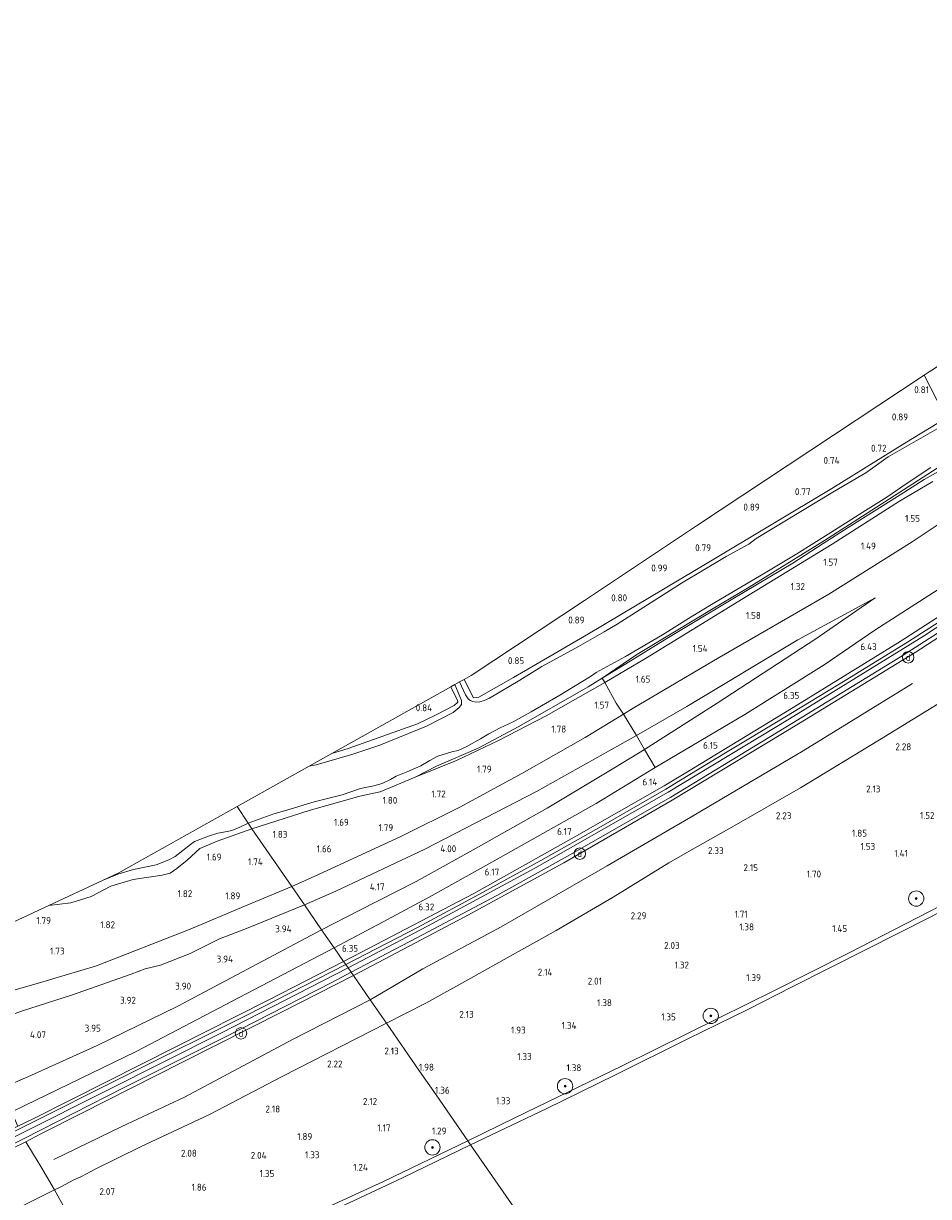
# Model space of a CAD drawing. Extents: x 130905 to 137824, y 412333 to 417928.
# Tile 88 of 256: x 132472 to 132708, y 414062 to 414368. Entities that reach past the tile are written whole.
import ezdxf
from ezdxf.enums import TextEntityAlignment as Align
from ezdxf.lldxf.tags import DXFTag

# ---------------------------------------------------------------- set-up
doc = ezdxf.new("R2010")
doc.units = 0
for name, color, linetype, lineweight in [('B-ME-GR-BOOM-S', 90, 'Continuous', 25), ('B-ME-GR-BOUWLAND_AKKERBOUW-GV', 80, 'Continuous', 13), ('B-ME-GR-GRAS-GV', 60, 'Continuous', 13), ('B-ME-GW-TALUD_KRUIN-G', 90, 'Continuous', 18), ('B-ME-GW-TALUD_TEEN-G', 90, 'Continuous', 18), ('B-ME-IE-MEUBILAIR_DIJKPAAL-S', 7, 'Continuous', 25), ('B-ME-IE-TERREINAFSCHEIDING_DOORGANG-G', 210, 'Continuous', 18), ('B-ME-IE-TERREINAFSCHEIDING_KUNSTMATIG_HEKWERK-G', 20, 'IE-TERREINAFSCHEIDING-KUNSTMATIG', 18), ('B-ME-KG-GRENS_OPNAME-G', 210, 'KG-OPNAME', 18), ('B-ME-OB-BEKLEDING_STEEN-GV', 30, 'Continuous', 18), ('B-ME-OB-OEVERVOORZIENING-G', 7, 'Continuous', 18), ('B-ME-OG-BREUKLIJN-G', 7, 'Continuous', 18), ('B-ME-OG-WATER_RIVIER-GV', 130, 'Continuous', 18), ('B-ME-OG-WATER_SLOOT-G', 120, 'Continuous', 18), ('B-ME-OG-WATER_SLOOT-GV', 120, 'Continuous', 18), ('B-ME-VH-VERHARDING_ASFALT-GV', 252, 'Continuous', 18), ('B-ME-WH-WINTERBED-G', 150, 'WH-WINTERBED', 18), ('X-XX-AL-HOOGTELABEL-S', 7, 'Continuous', 25)]:
    doc.layers.add(name, color=color, linetype=linetype, lineweight=lineweight)
doc.styles.add('NLCS-ISO', font='NLCS-ISO.ttf')
doc.styles.add('NLCS-ISO-ANNOTATIVE-T18', font='NLCS-ISO.ttf', dxfattribs={"height": 1.8})
doc.styles.get("Standard").update_dxf_attribs({"font": 'arial.ttf'})
doc.linetypes.add('IE-TERREINAFSCHEIDING-KUNSTMATIG', pattern='A,4,[82,NLCS.SHX,S=0.75,R=90,X=0,Y=0],4,-2', length=10)
tags = doc.linetypes.add('KG-OPNAME', pattern='A,5.5,-2,["O",Standard,S=1.8,R=0,X=-0.5,Y=-0.9],-2,5.5,-2,[5,NLCS.SHX,S=0.75,R=0,X=0,Y=0],-2', length=19).pattern_tags.tags
tags[6] = DXFTag(74, 10)
tags = doc.linetypes.add('WH-WINTERBED', pattern='A,6,-3.5,["WB",Standard,S=1.8,R=0,X=-1.5,Y=-0.9],-3.5,6,-3.5,6,-3.5,6,-3.5,6,-3.5', length=51).pattern_tags.tags
tags[6] = DXFTag(74, 10)

# ---------------------------------------------------------------- blocks, each defined once
blk = doc.blocks.new('SAL-HOOGTELABEL-SO')
at = {"color": 0, "linetype": 'ByBlock', "lineweight": -2, "style": 'NLCS-ISO-ANNOTATIVE-T18'}
blk.add_attdef('HOOGTE', text='', height=1.8, dxfattribs=at).set_placement((2.79, 0), align=Align.RIGHT)
blk = doc.blocks.new('SGR-BOOM_01-SO')
at = {"linetype": 'ByBlock', "lineweight": 18}
h = blk.add_hatch(color=0, dxfattribs=at)
h.dxf.hatch_style = 1
edge = h.paths.add_edge_path()
edge.add_arc((0, 0), 0.25, 0, 360)
at = {"color": 0, "linetype": 'ByBlock', "lineweight": 18}
for radius in [2, 0.25]:
    blk.add_circle((0, 0), radius, dxfattribs=at)
blk = doc.blocks.new('SIE-DIJKPAAL-SO')
at = {"color": 0, "linetype": 'ByBlock', "lineweight": 18}
blk.add_circle((0, 0), 1.5, dxfattribs=at)
at = {"color": 0, "linetype": 'ByBlock', "lineweight": 18, "style": 'NLCS-ISO'}
blk.add_text('d', height=1.8, dxfattribs=at).set_placement((0, 0), align=Align.MIDDLE_CENTER)

msp = doc.modelspace()

# ---------------------------------------------------------------- linework, layer by layer
at = {"layer": 'B-ME-GR-BOUWLAND_AKKERBOUW-GV'}
msp.add_polyline3d([(132556.828, 414178.664, 0.77), (132552.589, 414177.352, 0.779), (132583.647, 414194.766, 0.624), (132585.42, 414191.207, 0.47), (132585.514, 414190.716, 0.47), (132584.567, 414189.866, 0.47), (132579.677, 414187.351, 0.77), (132574.988, 414185.126, 0.875)], close=True, dxfattribs=at)
at = {"layer": 'B-ME-GR-GRAS-GV'}
for points in [[(132712.399, 414266.165, 0.548), (132707.313, 414276.205, 0.782), (132708.573, 414277.04, -0.173)], [(132710.696, 414262.163, -0.173), (132697.862, 414254.815, -0.173), (132692.04, 414250.652, -0.173), (132683.839, 414245.872, -0.173), (132663.405, 414233.551, -0.173), (132661.515, 414232.018, -0.173), (132655.574, 414228.836, -0.173), (132643.923, 414221.879, -0.173), (132627.07, 414211.14, -0.173), (132623.751, 414209.167, -0.173), (132617.015, 414205.285, -0.173), (132611.419, 414202.221, -0.173), (132607.419, 414200.063, -0.173), (132601.658, 414196.537, -0.173), (132593.745, 414191.767, -0.173), (132592.4, 414191.234, -0.173), (132591.231, 414190.849, -0.173), (132590.207, 414190.74, -0.173), (132589.428, 414190.894, -0.173), (132588.756, 414191.168, -0.173), (132588.229, 414191.631, -0.173), (132587.497, 414192.683, -0.173), (132585.912, 414196.036, -0.173), (132587.11, 414196.708, 0.755), (132589.55, 414191.863, 0.701), (132590.94, 414192.061, 0.704), (132600.062, 414197.223, 0.755), (132619.623, 414208.598, 0.826), (132651.498, 414227.576, 0.733), (132683.202, 414246.583, 0.593), (132702.254, 414258.457, 0.529), (132711.09, 414263.866, 0.472)], [(132711.885, 414252.683, 0.132), (132708.261, 414250.3, 0.285), (132701.854, 414246.2, 0.311), (132691.188, 414239.37, 0.271), (132681.293, 414233.028, 0.387), (132661.62, 414220.816, 0.41), (132652.134, 414215.2, 0.389), (132642.042, 414209.104, 0.387), (132632.206, 414203.193, 0.447), (132623.231, 414197.015, 0.827), (132619.554, 414194.766, 0.839), (132601.464, 414184.38, 1.055), (132590.763, 414178.712, 1.089), (132579.954, 414174.071, 1.304), (132574.365, 414171.204, 1.419), (132565.215, 414167.324, 1.464), (132559.886, 414166.209, 1.374), (132546.691, 414162.471, 1.4), (132531.732, 414157.655, 1.409), (132530.755, 414159.117, -0.173), (132537.454, 414161.568, -0.173), (132540.853, 414162.581, -0.173), (132547.985, 414164.676, -0.173), (132555.255, 414166.563, -0.173), (132560.074, 414168.169, -0.173), (132563.546, 414168.875, -0.173), (132565.696, 414169.511, -0.173), (132567.922, 414170.578, -0.173), (132569.393, 414171.454, -0.173), (132572.395, 414172.668, -0.173), (132575.845, 414174.125, -0.173), (132578.224, 414175.52, -0.173), (132580.257, 414176.636, -0.173), (132583.964, 414177.794, -0.173), (132585.563, 414178.109, -0.173), (132587.639, 414179.076, -0.173), (132591.419, 414181.2, -0.173), (132593.625, 414182.484, -0.173), (132596.553, 414184.03, -0.173), (132599.925, 414185.591, -0.173), (132604.636, 414188.245, -0.173), (132612.128, 414192.573, -0.173), (132620.165, 414197.472, -0.173), (132621.629, 414198.501, -0.173), (132629.297, 414202.682, -0.173), (132638.955, 414208.327, -0.173), (132646.447, 414213.013, -0.173), (132652.135, 414216.518, -0.173), (132666.17, 414224.81, -0.173), (132674.016, 414229.525, -0.173), (132682.865, 414235.091, -0.173), (132691.254, 414240.379, -0.173), (132697.563, 414244.353, -0.173), (132702.866, 414248.011, -0.173), (132709.062, 414252.044, -0.173)], [(132712.372, 414251.777, 0.412), (132707.286, 414248.958, 0.412), (132701.022, 414244.949, 0.437), (132687.448, 414236.399, 0.45), (132680.942, 414232.188, 0.462), (132672.999, 414227.087, 0.462), (132657.273, 414217.737, 0.462), (132640.074, 414207.399, 0.462), (132629.379, 414200.801, 0.612), (132623.231, 414197.015, 0.827), (132632.206, 414203.193, 0.447), (132642.042, 414209.104, 0.387), (132652.134, 414215.2, 0.389), (132661.62, 414220.816, 0.41), (132681.293, 414233.028, 0.387), (132691.188, 414239.37, 0.271), (132701.854, 414246.2, 0.311), (132708.261, 414250.3, 0.285), (132711.885, 414252.683, 0.132)], [(132709.566, 414248.451, 1.199), (132700.8, 414243.307, 1.143), (132683.265, 414232.025, 1.064), (132660.005, 414217.801, 1.12), (132634.521, 414202.133, 1.139), (132623.908, 414195.859, 1.232), (132623.231, 414197.015, 0.827), (132629.379, 414200.801, 0.612), (132640.074, 414207.399, 0.462), (132657.273, 414217.737, 0.462), (132672.999, 414227.087, 0.462), (132680.942, 414232.188, 0.462), (132687.448, 414236.399, 0.45), (132701.022, 414244.949, 0.437), (132707.286, 414248.958, 0.412), (132712.372, 414251.777, 0.412)], [(132723.998, 414245.872, 1.528), (132704.174, 414232.69, 1.548), (132682.403, 414219.015, 1.632), (132653.743, 414202.386, 1.73), (132631.273, 414189.226, 1.763), (132628.752, 414187.655, 1.845), (132626.858, 414190.506, 1.586), (132624.893, 414193.997, 1.419), (132623.908, 414195.859, 1.232), (132634.521, 414202.133, 1.139), (132660.005, 414217.801, 1.12), (132683.265, 414232.025, 1.064), (132700.8, 414243.307, 1.143), (132709.566, 414248.451, 1.199)], [(132715.519, 414223.126, 6.26), (132694.396, 414209.547, 6.169), (132681.138, 414200.491, 6.076), (132660.415, 414187.546, 5.944), (132637, 414173.688, 5.817), (132634.262, 414178.352, 3.997), (132653.213, 414190.456, 3.993), (132678.979, 414207.297, 3.99), (132694.458, 414218.012, 3.818), (132674.31, 414207.035, 3.79), (132645.268, 414189.614, 3.73), (132632.111, 414182.012, 3.585), (132628.752, 414187.655, 1.845), (132631.273, 414189.226, 1.763), (132653.743, 414202.386, 1.73), (132682.403, 414219.015, 1.632), (132704.174, 414232.69, 1.548), (132723.998, 414245.872, 1.528)], [(132728.72, 414224.476, 6.379), (132700.989, 414206.613, 6.375), (132673.025, 414189.405, 6.27), (132644.599, 414172.059, 6.159), (132639.377, 414168.896, 6.161), (132615.913, 414155.498, 6.15), (132589.641, 414140.776, 6.26), (132560.137, 414125.355, 6.4), (132555.678, 414123.021, 6.414), (132553.224, 414126.57, 6.348), (132566.029, 414133.337, 6.309), (132578.786, 414140.264, 6.256), (132596.571, 414150.171, 6.014), (132621.612, 414164.291, 5.886), (132637, 414173.688, 5.817), (132660.415, 414187.546, 5.944), (132681.138, 414200.491, 6.076), (132694.396, 414209.547, 6.169), (132715.519, 414223.126, 6.26)], [(132720.665, 414217.807, 6.282), (132702.885, 414206.438, 6.245), (132686.683, 414196.423, 6.245), (132670.853, 414186.813, 6.17), (132655.39, 414177.494, 6.132), (132643.661, 414170.398, 6.082), (132639.83, 414168.062, 6.099), (132622.903, 414158.278, 6.124), (132607.141, 414149.419, 6.137), (132592.082, 414141.095, 6.212), (132574.925, 414131.906, 6.312), (132556.236, 414122.207, 6.312), (132555.678, 414123.021, 6.414), (132560.137, 414125.355, 6.4), (132589.641, 414140.776, 6.26), (132615.913, 414155.498, 6.15), (132639.377, 414168.896, 6.161), (132644.599, 414172.059, 6.159), (132673.025, 414189.405, 6.27), (132700.989, 414206.613, 6.375), (132728.72, 414224.476, 6.379)], [(132732.884, 414221.876, 6.341), (132704.9, 414203.704, 6.294), (132674.474, 414185.053, 6.198), (132641.452, 414165.145, 6.054), (132613.213, 414148.802, 6.059), (132587.117, 414134.56, 6.198), (132558.206, 414119.314, 6.316), (132557.633, 414120.192, 6.261), (132574.81, 414129.167, 6.213), (132595.656, 414140.255, 6.14), (132614.097, 414150.482, 6.062), (132641.107, 414165.949, 6.062), (132672.725, 414185.196, 6.183), (132701.54, 414202.842, 6.266), (132727.043, 414219.236, 6.301)], [(132713.24, 414191.746, 2.48), (132695.626, 414180.912, 2.496), (132674.945, 414168.415, 2.504), (132657.65, 414158.458, 2.487), (132648.088, 414153.043, 2.552), (132640.634, 414148.781, 2.496), (132626.036, 414139.813, 2.508), (132611.212, 414131.126, 2.504), (132597.62, 414123.513, 2.46), (132589.692, 414119.051, 2.43), (132577.146, 414112.131, 2.448), (132566.83, 414106.89, 2.465), (132562.622, 414112.952, 4.048), (132558.206, 414119.314, 6.316), (132587.117, 414134.56, 6.198), (132613.213, 414148.802, 6.059), (132641.452, 414165.145, 6.054), (132674.474, 414185.053, 6.198), (132704.9, 414203.704, 6.294), (132732.884, 414221.876, 6.341)], [(132717.5, 414140.577, 1.214), (132687.706, 414125.228, 1.228), (132668.026, 414115.343, 1.206), (132653.938, 414108.347, 1.219), (132628.264, 414095.652, 1.263), (132600.365, 414082.116, 1.298), (132588.069, 414076.168, 1.268), (132579.808, 414088.118, 1.365), (132575.508, 414094.338, 1.977), (132566.83, 414106.89, 2.465), (132577.146, 414112.131, 2.448), (132589.692, 414119.051, 2.43), (132597.62, 414123.513, 2.46), (132611.212, 414131.126, 2.504), (132626.036, 414139.813, 2.508), (132640.634, 414148.781, 2.496), (132648.088, 414153.043, 2.552), (132657.65, 414158.458, 2.487), (132674.945, 414168.415, 2.504), (132695.626, 414180.912, 2.496), (132713.24, 414191.746, 2.48)]]:
    msp.add_polyline3d(points, dxfattribs=at)
for points in [[(132590.94, 414192.061, 0.704), (132589.55, 414191.863, 0.701), (132587.11, 414196.708, 0.755), (132588.94, 414197.734, 0.84), (132618.533, 414217.352, 0.826), (132648.126, 414236.969, 0.811), (132677.72, 414256.587, 0.797), (132707.313, 414276.205, 0.782), (132712.399, 414266.165, 0.548), (132711.09, 414263.866, 0.472), (132702.254, 414258.457, 0.529), (132683.202, 414246.583, 0.593), (132651.498, 414227.576, 0.733), (132619.623, 414208.598, 0.826), (132600.062, 414197.223, 0.755)], [(132653.213, 414190.456, 3.993), (132634.262, 414178.352, 3.997), (132632.111, 414182.012, 3.585), (132645.268, 414189.614, 3.73), (132674.31, 414207.035, 3.79), (132694.458, 414218.012, 3.818), (132678.979, 414207.297, 3.99)], [(132585.167, 414175.498, 1.398), (132574.365, 414171.204, 1.419), (132579.954, 414174.071, 1.304), (132590.763, 414178.712, 1.089), (132601.464, 414184.38, 1.055), (132619.554, 414194.766, 0.839), (132623.231, 414197.015, 0.827), (132623.908, 414195.859, 1.232), (132608.56, 414187.16, 1.271), (132596.151, 414180.742, 1.327)], [(132548.123, 414145.299, 1.699), (132542.168, 414142.561, 1.767), (132531.732, 414157.655, 1.409), (132546.691, 414162.471, 1.4), (132559.886, 414166.209, 1.374), (132565.215, 414167.324, 1.464), (132574.365, 414171.204, 1.419), (132585.167, 414175.498, 1.398), (132596.151, 414180.742, 1.327), (132608.56, 414187.16, 1.271), (132623.908, 414195.859, 1.232), (132624.893, 414193.997, 1.419), (132626.858, 414190.506, 1.586), (132628.752, 414187.655, 1.845), (132618.751, 414181.503, 1.883), (132602.183, 414172.088, 1.92), (132586.001, 414163.339, 1.87), (132570.588, 414155.635, 1.795)], [(132548.507, 414174.423, -0.173), (132546.67, 414174.034, -0.173), (132552.589, 414177.352, 0.779), (132556.828, 414178.664, 0.77), (132574.988, 414185.126, 0.875), (132579.677, 414187.351, 0.77), (132584.567, 414189.866, 0.47), (132585.514, 414190.716, 0.47), (132585.42, 414191.207, 0.47), (132583.647, 414194.766, 0.624), (132584.744, 414195.381, -0.173), (132586.459, 414191.219, -0.173), (132586.466, 414190.187, -0.173), (132585.833, 414189.323, -0.173), (132584.255, 414188.062, -0.173), (132577.349, 414184.446, -0.173), (132565.105, 414179.485, -0.173), (132557.803, 414177.083, -0.173)], [(132553.628, 414141.389, 3.818), (132545.441, 414137.826, 3.724), (132542.168, 414142.561, 1.767), (132548.123, 414145.299, 1.699), (132570.588, 414155.635, 1.795), (132586.001, 414163.339, 1.87), (132602.183, 414172.088, 1.92), (132618.751, 414181.503, 1.883), (132628.752, 414187.655, 1.845), (132632.111, 414182.012, 3.585), (132606.039, 414167.434, 3.52), (132576.85, 414152.326, 3.693)], [(132559.7, 414136.302, 4.294), (132549.888, 414131.283, 4.218), (132545.441, 414137.826, 3.724), (132553.628, 414141.389, 3.818), (132576.85, 414152.326, 3.693), (132606.039, 414167.434, 3.52), (132632.111, 414182.012, 3.585), (132634.262, 414178.352, 3.997), (132626.665, 414173.744, 3.986), (132608.823, 414163.09, 3.915), (132589.531, 414152.156, 4.056), (132574.601, 414143.916, 4.302)], [(132566.029, 414133.337, 6.309), (132553.224, 414126.57, 6.348), (132549.888, 414131.283, 4.218), (132559.7, 414136.302, 4.294), (132574.601, 414143.916, 4.302), (132589.531, 414152.156, 4.056), (132608.823, 414163.09, 3.915), (132626.665, 414173.744, 3.986), (132634.262, 414178.352, 3.997), (132637, 414173.688, 5.817), (132621.612, 414164.291, 5.886), (132596.571, 414150.171, 6.014), (132578.786, 414140.264, 6.256)], [(132459.689, 414112.688, 1.845), (132452.314, 414110.347, 1.698), (132448.743, 414116.086, 1.773), (132445.29, 414122.077, 1.617), (132478.71, 414137.654, 1.469), (132484.441, 414138.29, 1.441), (132489.714, 414140.023, 1.426), (132494.867, 414142.715, 1.411), (132500.728, 414144.455, 1.395), (132508.24, 414145.523, 1.411), (132510.398, 414146.104, 1.408), (132512.122, 414147.278, 1.405), (132514.79, 414149.447, 1.401), (132518.089, 414152.535, 1.329), (132522.631, 414154.429, 1.356), (132531.732, 414157.655, 1.409), (132542.168, 414142.561, 1.767), (132529.593, 414137.376, 1.829), (132515.61, 414131.431, 1.854), (132491.117, 414121.838, 2.043), (132474.732, 414116.981, 1.86)], [(132484.441, 414138.29, 1.441), (132478.71, 414137.654, 1.469), (132492.871, 414144.254, -0.173), (132496.702, 414145.83, -0.173), (132500.808, 414147.037, -0.173), (132506.69, 414148.25, -0.173), (132510.036, 414149.572, -0.173), (132511.701, 414150.455, -0.173), (132515.691, 414153.611, -0.173), (132516.716, 414154.357, -0.173), (132520.679, 414155.824, -0.173), (132522.778, 414156.504, -0.173), (132525.267, 414156.964, -0.173), (132526.479, 414157.263, -0.173), (132528.598, 414158.082, -0.173), (132530.755, 414159.117, -0.173), (132531.732, 414157.655, 1.409), (132522.631, 414154.429, 1.356), (132518.089, 414152.535, 1.329), (132514.79, 414149.447, 1.401), (132512.122, 414147.278, 1.405), (132510.398, 414146.104, 1.408), (132508.24, 414145.523, 1.411), (132500.728, 414144.455, 1.395), (132494.867, 414142.715, 1.411), (132489.714, 414140.023, 1.426)], [(132459.179, 414105.727, 3.743), (132456.013, 414104.812, 3.61), (132452.314, 414110.347, 1.698), (132459.689, 414112.688, 1.845), (132474.732, 414116.981, 1.86), (132491.117, 414121.838, 2.043), (132515.61, 414131.431, 1.854), (132529.593, 414137.376, 1.829), (132542.168, 414142.561, 1.767), (132545.441, 414137.826, 3.724), (132530.344, 414131.598, 3.683), (132523.213, 414128.941, 3.696), (132515.627, 414125.127, 3.659), (132507.811, 414122.013, 3.461), (132503.851, 414121.046, 3.467), (132500.155, 414119.688, 3.546), (132484.583, 414114.177, 3.678), (132471.78, 414110.105, 3.797), (132465.206, 414107.727, 3.837)], [(132491.305, 414101.021, 4.149), (132473.178, 414092.892, 4.112), (132465.262, 414089.495, 4.139), (132459.53, 414099.503, 3.951), (132459.084, 414099.323, 3.887), (132456.985, 414102.607, 3.871), (132457.266, 414102.788, 3.773), (132456.013, 414104.812, 3.61), (132459.179, 414105.727, 3.743), (132465.206, 414107.727, 3.837), (132471.78, 414110.105, 3.797), (132484.583, 414114.177, 3.678), (132500.155, 414119.688, 3.546), (132503.851, 414121.046, 3.467), (132507.811, 414122.013, 3.461), (132515.627, 414125.127, 3.659), (132523.213, 414128.941, 3.696), (132530.344, 414131.598, 3.683), (132545.441, 414137.826, 3.724), (132549.888, 414131.283, 4.218), (132512.363, 414111.288, 4.091)], [(132472.417, 414085.394, 6.229), (132468.82, 414083.665, 6.264), (132467.049, 414086.711, 5.039), (132465.262, 414089.495, 4.139), (132473.178, 414092.892, 4.112), (132491.305, 414101.021, 4.149), (132512.363, 414111.288, 4.091), (132549.888, 414131.283, 4.218), (132553.224, 414126.57, 6.348), (132528.363, 414113.609, 6.223), (132501.469, 414099.51, 6.171)], [(132474.552, 414081.929, 6.375), (132470.626, 414079.959, 6.376), (132469.66, 414082.149, 6.326), (132468.82, 414083.665, 6.264), (132472.417, 414085.394, 6.229), (132501.469, 414099.51, 6.171), (132528.363, 414113.609, 6.223), (132553.224, 414126.57, 6.348), (132555.678, 414123.021, 6.414), (132535.963, 414112.876, 6.333), (132511.846, 414100.678, 6.311), (132484.6, 414086.971, 6.371)], [(132443.955, 414065.755, 6.348), (132429.214, 414058.489, 6.296), (132427.325, 414058.605, 6.386), (132439.755, 414064.62, 6.448), (132466.755, 414078.004, 6.371), (132470.626, 414079.959, 6.376), (132474.552, 414081.929, 6.375), (132484.6, 414086.971, 6.371), (132511.846, 414100.678, 6.311), (132535.963, 414112.876, 6.333), (132555.678, 414123.021, 6.414), (132556.236, 414122.207, 6.312), (132530.59, 414109.052, 6.314), (132499.51, 414093.555, 6.305), (132471.055, 414079.246, 6.32)], [(132456.759, 414067.939, 6.28), (132431.327, 414055.526, 6.249), (132431.384, 414056.798, 6.3), (132451.202, 414066.297, 6.278), (132472.283, 414076.768, 6.243), (132498.218, 414089.954, 6.194), (132524.48, 414103.137, 6.213), (132552.625, 414117.544, 6.285), (132557.633, 414120.192, 6.261), (132558.206, 414119.314, 6.316), (132539.801, 414109.928, 6.306), (132513.428, 414096.6, 6.24), (132487.109, 414083.289, 6.22), (132476.622, 414077.996, 6.285), (132472.65, 414075.921, 6.285), (132469.098, 414074.176, 6.375)], [(132481.803, 414064.095, 2.448), (132480.205, 414063.378, 2.519), (132479.541, 414064.398, 2.734), (132476.604, 414069.479, 4.059), (132474.72, 414072.529, 5.004), (132472.65, 414075.921, 6.285), (132476.622, 414077.996, 6.285), (132487.109, 414083.289, 6.22), (132513.428, 414096.6, 6.24), (132539.801, 414109.928, 6.306), (132558.206, 414119.314, 6.316), (132562.622, 414112.952, 4.048), (132566.83, 414106.89, 2.465), (132539.61, 414092.94, 2.463), (132520.62, 414082.995, 2.47), (132502.628, 414074.546, 2.454), (132490.989, 414068.797, 2.523), (132487.028, 414066.769, 2.46), (132485.201, 414065.912, 2.474)], [(132532.104, 414049.968, 1.183), (132498.109, 414034.416, 1.164), (132497.236, 414035.832, 1.489), (132492.757, 414043.277, 1.325), (132491.268, 414045.577, 1.338), (132488.944, 414049.026, 1.898), (132486.748, 414052.404, 2.108), (132484.616, 414055.889, 2.152), (132482.441, 414059.248, 2.224), (132480.205, 414063.378, 2.519), (132481.803, 414064.095, 2.448), (132485.201, 414065.912, 2.474), (132487.028, 414066.769, 2.46), (132490.989, 414068.797, 2.523), (132502.628, 414074.546, 2.454), (132520.62, 414082.995, 2.47), (132539.61, 414092.94, 2.463), (132566.83, 414106.89, 2.465), (132575.508, 414094.338, 1.977), (132579.808, 414088.118, 1.365), (132588.069, 414076.168, 1.268), (132566.1, 414065.521, 1.202)], [(132458.461, 414052.544, 2.524), (132430.706, 414039.063, 2.581), (132431.049, 414049.024, 4.348), (132431.327, 414055.526, 6.249), (132456.759, 414067.939, 6.28), (132469.098, 414074.176, 6.375), (132472.65, 414075.921, 6.285), (132474.72, 414072.529, 5.004), (132476.604, 414069.479, 4.059), (132479.541, 414064.398, 2.734), (132480.205, 414063.378, 2.519)], [(132453.897, 414015.066, 1.17), (132429.412, 414004.775, 1.194), (132429.878, 414017.126, 1.457), (132430.102, 414023.054, 1.976), (132430.706, 414039.063, 2.581), (132458.461, 414052.544, 2.524), (132480.205, 414063.378, 2.519), (132482.441, 414059.248, 2.224), (132484.616, 414055.889, 2.152), (132486.748, 414052.404, 2.108), (132488.944, 414049.026, 1.898), (132491.268, 414045.577, 1.338), (132492.757, 414043.277, 1.325), (132497.236, 414035.832, 1.489), (132498.109, 414034.416, 1.164), (132476.003, 414024.741, 1.167)]]:
    msp.add_polyline3d(points, close=True, dxfattribs=at)
at = {"layer": 'B-ME-GW-TALUD_KRUIN-G'}
for points in [[(132844.655, 414316.885, 6.372), (132829.452, 414305.73, 6.212), (132815.909, 414294.831, 6.241), (132806.403, 414287.256, 6.207), (132790.131, 414275.238, 6.012), (132774.509, 414263.277, 6.057), (132753.241, 414248.864, 6.188), (132734.028, 414235.47, 6.268), (132715.519, 414223.126, 6.26), (132694.396, 414209.547, 6.169), (132681.138, 414200.491, 6.076), (132660.415, 414187.546, 5.944), (132637, 414173.688, 5.817), (132621.612, 414164.291, 5.886), (132596.571, 414150.171, 6.014), (132578.786, 414140.264, 6.256), (132566.029, 414133.337, 6.309), (132553.224, 414126.57, 6.348)], [(132819.097, 414282.966, 6.296), (132808.285, 414275.013, 6.324), (132785.852, 414258.792, 6.294), (132759.578, 414240.162, 6.291), (132732.884, 414221.876, 6.341), (132704.9, 414203.704, 6.294), (132674.474, 414185.053, 6.198), (132641.452, 414165.145, 6.054), (132613.213, 414148.802, 6.059), (132587.117, 414134.56, 6.198), (132558.206, 414119.314, 6.316)], [(132709.566, 414248.451, 1.199), (132700.8, 414243.307, 1.143), (132683.265, 414232.025, 1.064), (132660.005, 414217.801, 1.12), (132634.521, 414202.133, 1.139), (132623.908, 414195.859, 1.232), (132608.56, 414187.16, 1.271), (132596.151, 414180.742, 1.327), (132585.167, 414175.498, 1.398), (132574.365, 414171.204, 1.419)], [(132878.147, 414231.348, 1.243), (132865.325, 414223.641, 1.206), (132834.958, 414205.42, 1.227), (132806.187, 414188.193, 1.209), (132775.318, 414170.671, 1.222), (132749.309, 414157.089, 1.213), (132717.5, 414140.577, 1.214), (132687.706, 414125.228, 1.228), (132668.026, 414115.343, 1.206), (132653.938, 414108.347, 1.219), (132628.264, 414095.652, 1.263), (132600.365, 414082.116, 1.298), (132588.069, 414076.168, 1.268)], [(132545.441, 414137.826, 3.724), (132553.628, 414141.389, 3.818), (132576.85, 414152.326, 3.693), (132606.039, 414167.434, 3.52), (132632.111, 414182.012, 3.585), (132645.268, 414189.614, 3.73), (132674.31, 414207.035, 3.79), (132694.458, 414218.012, 3.818)], [(132545.441, 414137.826, 3.724), (132530.344, 414131.598, 3.683), (132523.213, 414128.941, 3.696), (132515.627, 414125.127, 3.659), (132507.811, 414122.013, 3.461), (132503.851, 414121.046, 3.467), (132500.155, 414119.688, 3.546), (132484.583, 414114.177, 3.678), (132471.78, 414110.105, 3.797), (132465.206, 414107.727, 3.837), (132459.179, 414105.727, 3.743), (132456.013, 414104.812, 3.61), (132455.648, 414104.619, 3.716)], [(132553.224, 414126.57, 6.348), (132528.363, 414113.609, 6.223), (132501.469, 414099.51, 6.171), (132472.417, 414085.394, 6.229), (132468.82, 414083.665, 6.264), (132468.502, 414083.485, 6.32)], [(132558.206, 414119.314, 6.316), (132539.801, 414109.928, 6.306), (132513.428, 414096.6, 6.24), (132487.109, 414083.289, 6.22), (132476.622, 414077.996, 6.285)], [(132429.412, 414004.775, 1.194), (132453.897, 414015.066, 1.17), (132476.003, 414024.741, 1.167), (132498.109, 414034.416, 1.164), (132532.104, 414049.968, 1.183), (132566.1, 414065.521, 1.202), (132588.069, 414076.168, 1.268)]]:
    msp.add_polyline3d(points, dxfattribs=at)
at = {"layer": 'B-ME-GW-TALUD_TEEN-G'}
for points in [[(132854.146, 414340.667, 1.574), (132836.21, 414326.484, 1.689), (132817.135, 414312.175, 1.712), (132808.228, 414306.052, 1.745), (132801.857, 414301.056, 1.695), (132787.434, 414290.451, 1.625), (132767.302, 414275.874, 1.395), (132742.898, 414258.74, 1.498), (132732.245, 414251.141, 1.684), (132723.998, 414245.872, 1.528), (132704.174, 414232.69, 1.548), (132682.403, 414219.015, 1.632), (132653.743, 414202.386, 1.73), (132631.273, 414189.226, 1.763), (132628.752, 414187.655, 1.845)], [(132712.372, 414251.777, 0.412), (132707.286, 414248.958, 0.412), (132701.022, 414244.949, 0.437), (132687.448, 414236.399, 0.45), (132680.942, 414232.188, 0.462), (132672.999, 414227.087, 0.462), (132657.273, 414217.737, 0.462), (132640.074, 414207.399, 0.462), (132629.379, 414200.801, 0.612), (132623.231, 414197.015, 0.827)], [(132549.888, 414131.283, 4.218), (132559.7, 414136.302, 4.294), (132574.601, 414143.916, 4.302), (132589.531, 414152.156, 4.056), (132608.823, 414163.09, 3.915), (132626.665, 414173.744, 3.986), (132634.262, 414178.352, 3.997), (132653.213, 414190.456, 3.993), (132678.979, 414207.297, 3.99), (132694.458, 414218.012, 3.818)], [(132713.24, 414191.746, 2.48), (132695.626, 414180.912, 2.496), (132674.945, 414168.415, 2.504), (132657.65, 414158.458, 2.487), (132648.088, 414153.043, 2.552), (132640.634, 414148.781, 2.496), (132626.036, 414139.813, 2.508), (132611.212, 414131.126, 2.504), (132597.62, 414123.513, 2.46), (132589.692, 414119.051, 2.43), (132577.146, 414112.131, 2.448), (132566.83, 414106.89, 2.465)], [(132628.752, 414187.655, 1.845), (132618.751, 414181.503, 1.883), (132602.183, 414172.088, 1.92), (132586.001, 414163.339, 1.87), (132570.588, 414155.635, 1.795), (132548.123, 414145.299, 1.699)], [(132548.123, 414145.299, 1.699), (132542.168, 414142.561, 1.767)], [(132542.168, 414142.561, 1.767), (132529.593, 414137.376, 1.829), (132515.61, 414131.431, 1.854), (132491.117, 414121.838, 2.043), (132474.732, 414116.981, 1.86), (132459.689, 414112.688, 1.845), (132452.314, 414110.347, 1.698), (132451.684, 414110.13, 1.885), (132442.642, 414106.792, 1.638), (132434.002, 414104.269, 1.668), (132421.65, 414100.766, 1.86), (132404.442, 414094.644, 1.896), (132394.002, 414090.457, 1.673), (132384.681, 414087.826, 1.439), (132375.603, 414084.895, 1.512)], [(132549.888, 414131.283, 4.218), (132512.363, 414111.288, 4.091), (132491.305, 414101.021, 4.149), (132473.178, 414092.892, 4.112), (132465.262, 414089.495, 4.139), (132464.66, 414089.27, 4.108), (132449.151, 414081.051, 4.199), (132426.113, 414069.49, 4.264), (132411.376, 414062.893, 4.326), (132404.526, 414059.767, 4.356)], [(132566.83, 414106.89, 2.465), (132539.61, 414092.94, 2.463), (132520.62, 414082.995, 2.47), (132502.628, 414074.546, 2.454), (132490.989, 414068.797, 2.523), (132487.028, 414066.769, 2.46), (132485.201, 414065.912, 2.474), (132481.803, 414064.095, 2.448), (132480.205, 414063.378, 2.519), (132458.461, 414052.544, 2.524), (132430.706, 414039.063, 2.581)]]:
    msp.add_polyline3d(points, dxfattribs=at)
at = {"layer": 'B-ME-IE-TERREINAFSCHEIDING_DOORGANG-G'}
for points in [[(132624.893, 414193.997, 1.419), (132626.858, 414190.506, 1.586)], [(132466.755, 414078.004, 6.371), (132470.626, 414079.959, 6.376), (132474.552, 414081.929, 6.375)], [(132469.098, 414074.176, 6.375), (132472.65, 414075.921, 6.285), (132476.622, 414077.996, 6.285)]]:
    msp.add_polyline3d(points, dxfattribs=at)
at = {"layer": 'B-ME-IE-TERREINAFSCHEIDING_KUNSTMATIG_HEKWERK-G'}
for points in [[(132816.576, 414286.69, 6.331), (132799.762, 414274.268, 6.326), (132778.007, 414258.577, 6.272), (132756.004, 414243.053, 6.309), (132728.72, 414224.476, 6.379), (132700.989, 414206.613, 6.375), (132673.025, 414189.405, 6.27), (132644.599, 414172.059, 6.159), (132639.377, 414168.896, 6.161), (132615.913, 414155.498, 6.15), (132589.641, 414140.776, 6.26), (132560.137, 414125.355, 6.4), (132555.678, 414123.021, 6.414)], [(132624.893, 414193.997, 1.419), (132623.908, 414195.859, 1.232), (132623.231, 414197.015, 0.827)], [(132626.858, 414190.506, 1.586), (132628.752, 414187.655, 1.845), (132632.111, 414182.012, 3.585), (132634.262, 414178.352, 3.997), (132637, 414173.688, 5.817)], [(132555.678, 414123.021, 6.414), (132535.963, 414112.876, 6.333), (132511.846, 414100.678, 6.311), (132484.6, 414086.971, 6.371), (132474.552, 414081.929, 6.375)], [(132482.441, 414059.248, 2.224), (132480.205, 414063.378, 2.519), (132479.541, 414064.398, 2.734), (132476.604, 414069.479, 4.059), (132474.72, 414072.529, 5.004), (132472.65, 414075.921, 6.285)]]:
    msp.add_polyline3d(points, dxfattribs=at)
at = {"layer": 'B-ME-KG-GRENS_OPNAME-G'}
for points in [[(132833.682, 414368.087, 1.24), (132807.974, 414346.989, 1.138), (132782.266, 414325.892, 1.035), (132764.561, 414314.155, 0.971), (132746.856, 414302.418, 0.907), (132729.151, 414290.681, 0.843), (132711.446, 414278.944, 0.779), (132709.94, 414277.946, -0.173), (132708.573, 414277.04, -0.173), (132707.313, 414276.205, 0.782), (132677.72, 414256.587, 0.797), (132648.126, 414236.969, 0.811), (132618.533, 414217.352, 0.826), (132588.94, 414197.734, 0.84), (132587.11, 414196.708, 0.755), (132585.912, 414196.036, -0.173), (132584.744, 414195.381, -0.173), (132583.647, 414194.766, 0.624), (132552.589, 414177.352, 0.779), (132546.67, 414174.034, -0.173), (132527.888, 414163.502, -0.173)], [(132527.888, 414163.502, -0.173), (132499.569, 414147.624, -0.173), (132496.945, 414146.153, -0.096), (132492.871, 414144.254, -0.173), (132478.71, 414137.654, 1.469), (132445.29, 414122.077, 1.617), (132444.712, 414121.807, 1.632), (132426.257, 414113.205, 1.587), (132407.802, 414104.604, 1.542), (132389.346, 414096.002, 1.497), (132370.891, 414087.4, 1.452), (132363.546, 414083.976, 2.351), (132361.137, 414082.853, 3.078), (132353.06, 414079.088, 2.95), (132350.341, 414078.091, 2.305), (132328.544, 414070.691, 1.746), (132325.114, 414069.526, 1.683), (132309.86, 414064.348, 1.371)]]:
    msp.add_polyline3d(points, dxfattribs=at)
at = {"layer": 'B-ME-OB-BEKLEDING_STEEN-GV'}
msp.add_polyline3d([(132708.479, 414134.441, 1), (132692.326, 414126.202, 1), (132672.803, 414116.395, 1), (132661.261, 414110.435, 1), (132645.53, 414102.805, 1), (132626.651, 414093.383, 1), (132608.751, 414084.627, 1), (132588.777, 414075.075, 1), (132588.069, 414076.168, 1.268), (132600.365, 414082.116, 1.298), (132628.264, 414095.652, 1.263), (132653.938, 414108.347, 1.219), (132668.026, 414115.343, 1.206), (132687.706, 414125.228, 1.228), (132717.5, 414140.577, 1.214)], dxfattribs=at)
msp.add_polyline3d([(132507.098, 414037.054, 1), (132498.659, 414033.345, 1), (132498.109, 414034.416, 1.164), (132532.104, 414049.968, 1.183), (132566.1, 414065.521, 1.202), (132588.069, 414076.168, 1.268), (132588.777, 414075.075, 1), (132571.004, 414066.465, 1), (132551.504, 414057.338, 1), (132529.95, 414047.197, 1)], close=True, dxfattribs=at)
at = {"layer": 'B-ME-OB-OEVERVOORZIENING-G'}
for points in [[(132588.777, 414075.075, 1), (132608.751, 414084.627, 1), (132626.651, 414093.383, 1), (132645.53, 414102.805, 1), (132661.261, 414110.435, 1), (132672.803, 414116.395, 1), (132692.326, 414126.202, 1), (132708.479, 414134.441, 1), (132730.816, 414145.915, 1), (132746.397, 414153.991, 1), (132758.801, 414160.508, 1), (132774.683, 414168.955, 1), (132795.327, 414180.659, 1), (132815.653, 414192.379, 1), (132830.528, 414201.274, 1), (132846.53, 414210.881, 1), (132863.511, 414221.272, 1), (132880.213, 414231.302, 1), (132880.713, 414231.599, 1), (132883.487, 414233.247, 1), (132905.762, 414246.727, 1), (132918.294, 414254.21, 1)], [(132429.452, 414003.452, 1), (132449.67, 414011.908, 1), (132475.134, 414023.077, 1), (132498.659, 414033.345, 1), (132507.098, 414037.054, 1), (132529.95, 414047.197, 1), (132551.504, 414057.338, 1), (132571.004, 414066.465, 1), (132588.777, 414075.075, 1)]]:
    msp.add_polyline3d(points, dxfattribs=at)
at = {"layer": 'B-ME-OG-BREUKLIJN-G'}
for points in [[(132704.212, 414195.672, 4.321), (132675.715, 414178.052, 4.159), (132645.749, 414160.376, 4.184), (132624.464, 414148.021, 4.171), (132596.814, 414132.049, 4.159), (132576.394, 414121.069, 4.146), (132562.622, 414112.952, 4.048)], [(132562.622, 414112.952, 4.048), (132542.338, 414102.63, 4.01), (132514.1, 414087.589, 4.048), (132497.775, 414079.9, 4.198), (132479.977, 414071.222, 4.16)]]:
    msp.add_polyline3d(points, dxfattribs=at)
at = {"layer": 'B-ME-OG-WATER_RIVIER-GV'}
msp.add_polyline3d([(132957.9, 414173.615, 1), (132639.579, 414002.06, 1), (132588.777, 414075.075, 1), (132608.751, 414084.627, 1), (132626.651, 414093.383, 1), (132645.53, 414102.805, 1), (132661.261, 414110.435, 1), (132672.803, 414116.395, 1), (132692.326, 414126.202, 1), (132708.479, 414134.441, 1)], dxfattribs=at)
msp.add_polyline3d([(132639.579, 414002.06, 1), (132426.578, 413929.662, 1), (132429.452, 414003.452, 1), (132449.67, 414011.908, 1), (132475.134, 414023.077, 1), (132498.659, 414033.345, 1), (132507.098, 414037.054, 1), (132529.95, 414047.197, 1), (132551.504, 414057.338, 1), (132571.004, 414066.465, 1), (132588.777, 414075.075, 1)], close=True, dxfattribs=at)
at = {"layer": 'B-ME-OG-WATER_SLOOT-G'}
for points in [[(132587.11, 414196.708, 0.755), (132589.55, 414191.863, 0.701), (132590.94, 414192.061, 0.704), (132600.062, 414197.223, 0.755), (132619.623, 414208.598, 0.826), (132651.498, 414227.576, 0.733), (132683.202, 414246.583, 0.593), (132702.254, 414258.457, 0.529), (132711.09, 414263.866, 0.472), (132712.399, 414266.165, 0.548), (132707.313, 414276.205, 0.782)], [(132711.885, 414252.683, 0.132), (132708.261, 414250.3, 0.285), (132701.854, 414246.2, 0.311), (132691.188, 414239.37, 0.271), (132681.293, 414233.028, 0.387), (132661.62, 414220.816, 0.41), (132652.134, 414215.2, 0.389), (132642.042, 414209.104, 0.387), (132632.206, 414203.193, 0.447), (132623.231, 414197.015, 0.827), (132619.554, 414194.766, 0.839), (132601.464, 414184.38, 1.055), (132590.763, 414178.712, 1.089), (132579.954, 414174.071, 1.304), (132574.365, 414171.204, 1.419)], [(132583.647, 414194.766, 0.624), (132585.42, 414191.207, 0.47), (132585.514, 414190.716, 0.47), (132584.567, 414189.866, 0.47), (132579.677, 414187.351, 0.77), (132574.988, 414185.126, 0.875)], [(132552.589, 414177.352, 0.779), (132556.828, 414178.664, 0.77), (132574.988, 414185.126, 0.875)], [(132531.732, 414157.655, 1.409), (132546.691, 414162.471, 1.4), (132559.886, 414166.209, 1.374), (132565.215, 414167.324, 1.464), (132574.365, 414171.204, 1.419)], [(132478.71, 414137.654, 1.469), (132484.441, 414138.29, 1.441), (132489.714, 414140.023, 1.426), (132494.867, 414142.715, 1.411), (132500.728, 414144.455, 1.395), (132508.24, 414145.523, 1.411), (132510.398, 414146.104, 1.408), (132512.122, 414147.278, 1.405), (132514.79, 414149.447, 1.401), (132518.089, 414152.535, 1.329), (132522.631, 414154.429, 1.356), (132531.732, 414157.655, 1.409)]]:
    msp.add_polyline3d(points, dxfattribs=at)
at = {"layer": 'B-ME-OG-WATER_SLOOT-GV'}
msp.add_polyline3d([(132709.062, 414252.044, -0.173), (132702.866, 414248.011, -0.173), (132697.563, 414244.353, -0.173), (132691.254, 414240.379, -0.173), (132682.865, 414235.091, -0.173), (132674.016, 414229.525, -0.173), (132666.17, 414224.81, -0.173), (132652.135, 414216.518, -0.173), (132646.447, 414213.013, -0.173), (132638.955, 414208.327, -0.173), (132629.297, 414202.682, -0.173), (132621.629, 414198.501, -0.173), (132620.165, 414197.472, -0.173), (132612.128, 414192.573, -0.173), (132604.636, 414188.245, -0.173), (132599.925, 414185.591, -0.173), (132596.553, 414184.03, -0.173), (132593.625, 414182.484, -0.173), (132591.419, 414181.2, -0.173), (132587.639, 414179.076, -0.173), (132585.563, 414178.109, -0.173), (132583.964, 414177.794, -0.173), (132580.257, 414176.636, -0.173), (132578.224, 414175.52, -0.173), (132575.845, 414174.125, -0.173), (132572.395, 414172.668, -0.173), (132569.393, 414171.454, -0.173), (132567.922, 414170.578, -0.173), (132565.696, 414169.511, -0.173), (132563.546, 414168.875, -0.173), (132560.074, 414168.169, -0.173), (132555.255, 414166.563, -0.173), (132547.985, 414164.676, -0.173), (132540.853, 414162.581, -0.173), (132537.454, 414161.568, -0.173), (132530.755, 414159.117, -0.173), (132527.888, 414163.502, -0.173), (132546.67, 414174.034, -0.173), (132548.507, 414174.423, -0.173), (132557.803, 414177.083, -0.173), (132565.105, 414179.485, -0.173), (132577.349, 414184.446, -0.173), (132584.255, 414188.062, -0.173), (132585.833, 414189.323, -0.173), (132586.466, 414190.187, -0.173), (132586.459, 414191.219, -0.173), (132584.744, 414195.381, -0.173), (132585.912, 414196.036, -0.173), (132587.497, 414192.683, -0.173), (132588.229, 414191.631, -0.173), (132588.756, 414191.168, -0.173), (132589.428, 414190.894, -0.173), (132590.207, 414190.74, -0.173), (132591.231, 414190.849, -0.173), (132592.4, 414191.234, -0.173), (132593.745, 414191.767, -0.173), (132601.658, 414196.537, -0.173), (132607.419, 414200.063, -0.173), (132611.419, 414202.221, -0.173), (132617.015, 414205.285, -0.173), (132623.751, 414209.167, -0.173), (132627.07, 414211.14, -0.173), (132643.923, 414221.879, -0.173), (132655.574, 414228.836, -0.173), (132661.515, 414232.018, -0.173), (132663.405, 414233.551, -0.173), (132683.839, 414245.872, -0.173), (132692.04, 414250.652, -0.173), (132697.862, 414254.815, -0.173), (132710.696, 414262.163, -0.173)], dxfattribs=at)
msp.add_polyline3d([(132496.702, 414145.83, -0.173), (132492.871, 414144.254, -0.173), (132496.945, 414146.153, -0.096), (132499.569, 414147.624, -0.173), (132527.888, 414163.502, -0.173), (132530.755, 414159.117, -0.173), (132528.598, 414158.082, -0.173), (132526.479, 414157.263, -0.173), (132525.267, 414156.964, -0.173), (132522.778, 414156.504, -0.173), (132520.679, 414155.824, -0.173), (132516.716, 414154.357, -0.173), (132515.691, 414153.611, -0.173), (132511.701, 414150.455, -0.173), (132510.036, 414149.572, -0.173), (132506.69, 414148.25, -0.173), (132500.808, 414147.037, -0.173)], close=True, dxfattribs=at)
at = {"layer": 'B-ME-VH-VERHARDING_ASFALT-GV'}
msp.add_polyline3d([(132727.043, 414219.236, 6.301), (132701.54, 414202.842, 6.266), (132672.725, 414185.196, 6.183), (132641.107, 414165.949, 6.062), (132614.097, 414150.482, 6.062), (132595.656, 414140.255, 6.14), (132574.81, 414129.167, 6.213), (132557.633, 414120.192, 6.261), (132556.236, 414122.207, 6.312), (132574.925, 414131.906, 6.312), (132592.082, 414141.095, 6.212), (132607.141, 414149.419, 6.137), (132622.903, 414158.278, 6.124), (132639.83, 414168.062, 6.099), (132643.661, 414170.398, 6.082), (132655.39, 414177.494, 6.132), (132670.853, 414186.813, 6.17), (132686.683, 414196.423, 6.245), (132702.885, 414206.438, 6.245), (132720.665, 414217.807, 6.282)], dxfattribs=at)
msp.add_polyline3d([(132451.202, 414066.297, 6.278), (132431.384, 414056.798, 6.3), (132431.305, 414058.153, 6.288), (132429.214, 414058.489, 6.296), (132443.955, 414065.755, 6.348), (132471.055, 414079.246, 6.32), (132499.51, 414093.555, 6.305), (132530.59, 414109.052, 6.314), (132556.236, 414122.207, 6.312), (132557.633, 414120.192, 6.261), (132552.625, 414117.544, 6.285), (132524.48, 414103.137, 6.213), (132498.218, 414089.954, 6.194), (132472.283, 414076.768, 6.243)], close=True, dxfattribs=at)
at = {"layer": 'B-ME-WH-WINTERBED-G'}
for points in [[(132867.025, 414323.308, 6.287), (132846.974, 414307.199, 6.333), (132835.211, 414298.134, 6.313), (132821.016, 414287.385, 6.292), (132801.47, 414272.939, 6.249), (132771.311, 414251.328, 6.24), (132739.558, 414229.35, 6.347), (132707.131, 414208.011, 6.311), (132689.602, 414197.218, 6.251), (132672.073, 414186.426, 6.191), (132640.386, 414167.216, 6.083), (132622.993, 414157.287, 6.102), (132605.601, 414147.359, 6.121), (132577.537, 414132.217, 6.236), (132556.847, 414121.325, 6.299)], [(132431.305, 414058.153, 6.288), (132439.092, 414061.94, 6.328), (132471.601, 414078.144, 6.286), (132493.625, 414089.209, 6.25), (132523.751, 414104.35, 6.292), (132556.847, 414121.325, 6.299)]]:
    msp.add_polyline3d(points, dxfattribs=at)

# ---------------------------------------------------------------- block references
at = {"layer": 'B-ME-GR-BOOM-S'}
for p in [(132705.205, 414139.442, 1.363), (132651.559, 414108.799, 1.279), (132613.496, 414090.412, 1.329), (132578.862, 414074.431, 1.295)]:
    msp.add_blockref('SGR-BOOM_01-SO', p, dxfattribs=at)
at = {"layer": 'B-ME-IE-MEUBILAIR_DIJKPAAL-S'}
for p in [(132703.106, 414202.471, 6.158), (132617.34, 414151.169, 5.961), (132528.866, 414104.238, 6.263)]:
    msp.add_blockref('SIE-DIJKPAAL-SO', p, dxfattribs=at)
at = {"layer": 'X-XX-AL-HOOGTELABEL-S'}
for p, values in [((132705.734, 414271.489, 0.81), {'HOOGTE': '0.81'}), ((132700.294, 414264.38, 0.89), {'HOOGTE': '0.89'}), ((132694.671, 414256.206, 0.723), {'HOOGTE': '0.72'}), ((132682.373, 414253.019, 0.74), {'HOOGTE': '0.74'}), ((132674.817, 414244.855, 0.773), {'HOOGTE': '0.77'}), ((132661.525, 414240.817, 0.89), {'HOOGTE': '0.89'}), ((132703.392, 414237.882, 1.548), {'HOOGTE': '1.55'}), ((132648.833, 414230.199, 0.792), {'HOOGTE': '0.79'}), ((132691.882, 414230.652, 1.49), {'HOOGTE': '1.49'}), ((132681.943, 414226.434, 1.567), {'HOOGTE': '1.57'}), ((132637.429, 414224.913, 0.99), {'HOOGTE': '0.99'}), ((132673.35, 414220.08, 1.315), {'HOOGTE': '1.32'}), ((132626.911, 414217.115, 0.804), {'HOOGTE': '0.80'}), ((132615.784, 414211.313, 0.89), {'HOOGTE': '0.89'}), ((132661.839, 414212.501, 1.579), {'HOOGTE': '1.58'}), ((132692.087, 414204.343, 6.429), {'HOOGTE': '6.43'}), ((132647.92, 414203.893, 1.535), {'HOOGTE': '1.54'}), ((132600.023, 414200.689, 0.849), {'HOOGTE': '0.85'}), ((132632.982, 414195.865, 1.654), {'HOOGTE': '1.65'}), ((132622.205, 414189.094, 1.565), {'HOOGTE': '1.57'}), ((132671.889, 414191.607, 6.354), {'HOOGTE': '6.35'}), ((132575.979, 414188.381, 0.84), {'HOOGTE': '0.84'}), ((132611.015, 414182.816, 1.779), {'HOOGTE': '1.78'}), ((132650.616, 414178.592, 6.154), {'HOOGTE': '6.15'}), ((132701.118, 414178.199, 2.279), {'HOOGTE': '2.28'}), ((132591.526, 414172.367, 1.792), {'HOOGTE': '1.79'}), ((132634.812, 414168.984, 6.142), {'HOOGTE': '6.14'}), ((132566.895, 414164.222, 1.804), {'HOOGTE': '1.80'}), ((132579.548, 414165.876, 1.715), {'HOOGTE': '1.72'}), ((132693.065, 414167.174, 2.129), {'HOOGTE': '2.13'}), ((132554.248, 414158.483, 1.69), {'HOOGTE': '1.69'}), ((132669.818, 414160.184, 2.228), {'HOOGTE': '2.23'}), ((132707.192, 414160.261, 1.517), {'HOOGTE': '1.52'}), ((132538.199, 414155.313, 1.829), {'HOOGTE': '1.83'}), ((132565.833, 414157.079, 1.792), {'HOOGTE': '1.79'}), ((132612.437, 414156.078, 6.167), {'HOOGTE': '6.17'}), ((132689.567, 414155.629, 1.85), {'HOOGTE': '1.85'}), ((132691.692, 414152.16, 1.525), {'HOOGTE': '1.53'}), ((132520.993, 414149.403, 1.692), {'HOOGTE': '1.69'}), ((132549.704, 414151.533, 1.656), {'HOOGTE': '1.66'}), ((132582.282, 414151.562, 4.004), {'HOOGTE': '4.00'}), ((132652.125, 414151.079, 2.334), {'HOOGTE': '2.33'}), ((132700.219, 414150.365, 1.413), {'HOOGTE': '1.41'}), ((132531.769, 414148.152, 1.74), {'HOOGTE': '1.74'}), ((132661.093, 414146.617, 2.154), {'HOOGTE': '2.15'}), ((132593.526, 414145.483, 6.167), {'HOOGTE': '6.17'}), ((132677.568, 414144.973, 1.698), {'HOOGTE': '1.70'}), ((132513.352, 414139.826, 1.815), {'HOOGTE': '1.82'}), ((132563.576, 414141.601, 4.167), {'HOOGTE': '4.17'}), ((132525.892, 414139.248, 1.892), {'HOOGTE': '1.89'}), ((132576.54, 414136.348, 6.317), {'HOOGTE': '6.32'}), ((132631.951, 414134.05, 2.292), {'HOOGTE': '2.29'}), ((132658.39, 414134.467, 1.712), {'HOOGTE': '1.71'}), ((132476.451, 414132.808, 1.792), {'HOOGTE': '1.79'}), ((132493.182, 414131.698, 1.815), {'HOOGTE': '1.82'}), ((132539.286, 414130.628, 3.942), {'HOOGTE': '3.94'}), ((132660.05, 414131.14, 1.375), {'HOOGTE': '1.38'}), ((132684.378, 414130.702, 1.445), {'HOOGTE': '1.45'}), ((132479.997, 414124.827, 1.729), {'HOOGTE': '1.73'}), ((132556.659, 414125.541, 6.354), {'HOOGTE': '6.35'}), ((132640.636, 414126.286, 2.032), {'HOOGTE': '2.03'}), ((132523.976, 414122.737, 3.94), {'HOOGTE': '3.94'}), ((132607.406, 414119.313, 2.142), {'HOOGTE': '2.14'}), ((132643.066, 414121.175, 1.317), {'HOOGTE': '1.32'}), ((132513.041, 414115.668, 3.904), {'HOOGTE': '3.90'}), ((132620.328, 414116.962, 2.009), {'HOOGTE': '2.01'}), ((132661.863, 414117.884, 1.392), {'HOOGTE': '1.39'}), ((132498.645, 414111.975, 3.915), {'HOOGTE': '3.92'}), ((132622.945, 414111.331, 1.384), {'HOOGTE': '1.38'}), ((132586.837, 414108.29, 2.129), {'HOOGTE': '2.13'}), ((132639.634, 414107.617, 1.354), {'HOOGTE': '1.35'}), ((132475.146, 414102.963, 4.065), {'HOOGTE': '4.07'}), ((132489.468, 414104.671, 3.954), {'HOOGTE': '3.95'}), ((132600.425, 414104.182, 1.93), {'HOOGTE': '1.93'}), ((132613.689, 414105.39, 1.342), {'HOOGTE': '1.34'}), ((132567.272, 414098.707, 2.129), {'HOOGTE': '2.13'}), ((132602.008, 414097.276, 1.328), {'HOOGTE': '1.33'}), ((132552.589, 414095.313, 2.223), {'HOOGTE': '2.22'}), ((132576.467, 414094.484, 1.984), {'HOOGTE': '1.98'}), ((132614.953, 414094.339, 1.379), {'HOOGTE': '1.38'}), ((132580.568, 414088.464, 1.359), {'HOOGTE': '1.36'}), ((132561.634, 414085.536, 2.115), {'HOOGTE': '2.12'}), ((132596.427, 414085.707, 1.329), {'HOOGTE': '1.33'}), ((132536.299, 414083.54, 2.179), {'HOOGTE': '2.18'}), ((132565.117, 414078.627, 1.165), {'HOOGTE': '1.17'}), ((132544.691, 414076.367, 1.888), {'HOOGTE': '1.89'}), ((132579.746, 414077.819, 1.292), {'HOOGTE': '1.29'}), ((132514.538, 414072.002, 2.079), {'HOOGTE': '2.08'}), ((132532.754, 414071.453, 2.042), {'HOOGTE': '2.04'}), ((132546.582, 414071.601, 1.325), {'HOOGTE': '1.33'}), ((132534.782, 414066.695, 1.354), {'HOOGTE': '1.35'}), ((132559.203, 414068.332, 1.242), {'HOOGTE': '1.24'}), ((132517.087, 414063.127, 1.862), {'HOOGTE': '1.86'}), ((132493.167, 414062.005, 2.067), {'HOOGTE': '2.07'})]:
    msp.add_blockref('SAL-HOOGTELABEL-SO', p, dxfattribs=at).add_auto_attribs(values)

doc.saveas('drawing.dxf')
